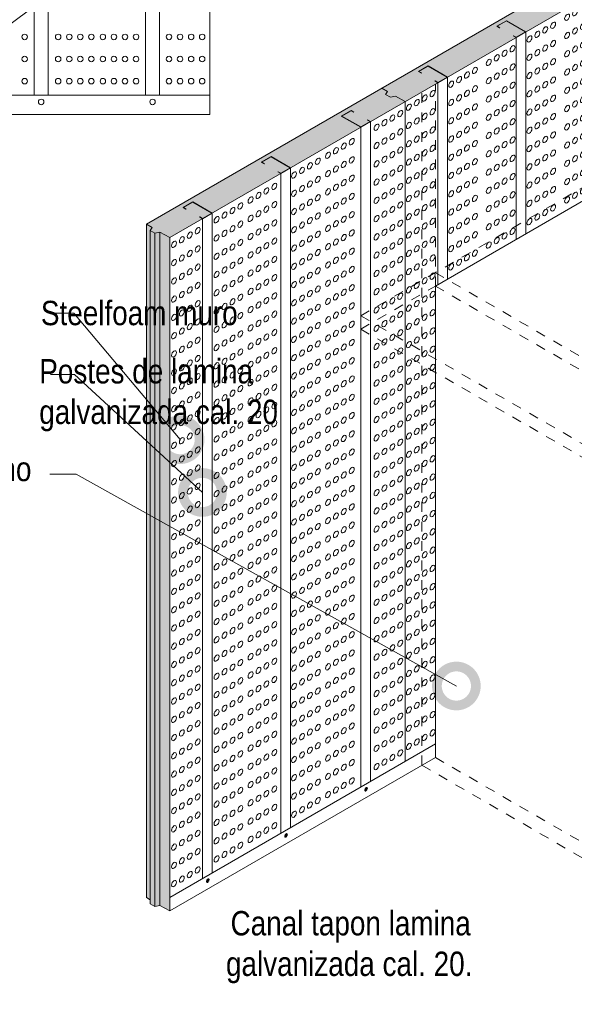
# Model space of a CAD drawing. Header units: millimetres. Extents: x 660.7 to 690.7, y 81.2 to 116.7.
# Tile 3 of 6: x 673.4 to 679.1, y 89.2 to 99.3. Entities that reach past the tile are written whole.
import ezdxf

# ---------------------------------------------------------------- set-up
doc = ezdxf.new("R2010")
doc.units = ezdxf.units.MM
doc.header["$LTSCALE"] = 0.025
doc.linetypes.add('DASHED2', pattern=[9.525, 6.35, -3.175])
doc.linetypes.add('HIDDEN', pattern=[0.375, 0.25, -0.125])
doc.layers.get('0').update_dxf_attribs({"lineweight": 5})
for name, color, linetype, lineweight in [('00-ACERO', 4, 'Continuous', 15), ('hatch', 252, 'Continuous', 0), ('LAMINA ACCESORIOS', 1, 'Continuous', 20), ('PIJAS', 3, 'Continuous', 0), ('Poliestireno', 253, 'Continuous', 13), ('TEXTO', 7, 'DASHED2', 0)]:
    doc.layers.add(name, color=color, linetype=linetype, lineweight=lineweight)
doc.styles.add('Erika', font='techl___.ttf', dxfattribs={"height": 0.25})
doc.dimstyles.new('Erika', dxfattribs={"dimtxt": 0.25, "dimasz": 0.8, "dimexe": 0.5, "dimexo": 0.5, "dimgap": 0, "dimtad": 0, "dimlfac": 0.1, "dimzin": 1, "dimdsep": 46, "dimtxsty": 'Erika', "dimblk": 'DOTSMALL', "dimcen": 2.5, "dimse1": 1, "dimse2": 1, "dimclrd": 252, "dimclre": 252, "dimclrt": 256, "dimadec": 0, "dimazin": 0, "dimtfac": 1, "dimtmove": 0, "dimatfit": 3, "dimldrblk": 'DOTSMALL', "dimfxl": 0, "dimlwd": 0, "dimlwe": 0, "dimarcsym": 0})
pattern_1 = [(0, (15.96236, -53.870676), (0.0714375, 0.0412444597), [0.047625, -0.09525]), (120, (15.96236, -53.870676), (-0.0714374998, 0.04124446), [0.047625, -0.09525]), (60, (15.96236, -53.870676), (2e-10, 0.0824889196), [-0.09525, 0.047625])]

# ---------------------------------------------------------------- blocks, each defined once
blk = doc.blocks.new('pij')
at = {"layer": 'PIJAS', "lineweight": 0}
for p, q in [((762.444, 94.483), (762.44, 94.486)), ((762.445, 94.475), (762.441, 94.478)), ((762.451, 94.495), (762.446, 94.497)), ((762.454, 94.5), (762.458, 94.498))]:
    blk.add_line(p, q, dxfattribs=at)
for centre, radius, start, end in [((762.449, 94.483), 0.01, 163.4425, 211.3049), ((762.459, 94.482), 0.0203, 131.3979, 168.6021), ((762.434, 94.487), 0.0193, 296.3011, 316.5575), ((762.431, 94.499), 0.0203, 311.3979, 348.6021), ((762.435, 94.478), 0.01, 343.4425, 31.3049), ((762.445, 94.485), 0.01, 268.6951, 316.5575), ((762.453, 94.49), 0.01, 88.6951, 136.5575), ((762.422, 94.503), 0.0389, 311.3979, 318.8318), ((762.451, 94.505), 0.01, 268.6951, 316.5575), ((762.439, 94.494), 0.0203, 311.3979, 348.6021), ((762.449, 94.493), 0.01, 343.4425, 31.3049)]:
    blk.add_arc(centre, radius, start, end, dxfattribs=at)
at = {"layer": 'PIJAS', "lineweight": 0, "extrusion": (0, 0, -1)}
for centre, major_axis, start_param, end_param in [((762.446, 94.49), (-0.0108, -0.0186), 6.167322, 9.561014), ((762.448, 94.488), (-0.0108, -0.0186), 5.759587, 10.581991), ((762.452, 94.486), (-0.0056, -0.00971), 5.759587, 9.948377)]:
    blk.add_ellipse(centre, major_axis=major_axis, ratio=0.440998, start_param=start_param, end_param=end_param, dxfattribs=at)
blk = doc.blocks.new('_DotSmall')
at = {"color": 0, "linetype": 'ByBlock', "const_width": 0.5}
blk.add_lwpolyline([(-0.0625, 0, 1), (0.0625, 0, 1)], format="xyb", close=True, dxfattribs=at)
blk = doc.blocks.new('00')
at = {"layer": 'hatch', "linetype": 'ByBlock', "lineweight": 0}
for centre in [(679.976, 152.4279), (680.2628, 152.4279), (680.3575, 152.4279), (680.4521, 152.4279), (680.5468, 152.4279), (680.6456, 152.4279), (680.7403, 152.4279), (680.8349, 152.4279), (680.9295, 152.4279), (681.2116, 152.4279), (681.3062, 152.4279), (681.4009, 152.4279), (681.4955, 152.4279), (679.976, 152.2386), (680.2628, 152.2386), (680.3575, 152.2386), (680.4521, 152.2386), (680.5468, 152.2386), (680.6456, 152.2386), (680.7403, 152.2386), (680.8349, 152.2386), (680.9295, 152.2386), (681.2116, 152.2386), (681.3062, 152.2386), (681.4009, 152.2386), (681.4955, 152.2386), (679.976, 152.0493), (680.2628, 152.0493), (680.3575, 152.0493), (680.4521, 152.0493), (680.5468, 152.0493), (680.6456, 152.0493), (680.7403, 152.0493), (680.8349, 152.0493), (680.9295, 152.0493), (681.2116, 152.0493), (681.3062, 152.0493), (681.4009, 152.0493), (681.4955, 152.0493)]:
    blk.add_circle(centre, 0.0237, dxfattribs=at)
blk = doc.blocks.new('t2')
at = {"layer": 'hatch', "color": 251, "linetype": 'ByBlock', "lineweight": 0, "extrusion": (0, 0, -1)}
for centre in [(645.818, 66.098), (645.902, 66.146), (645.649, 66), (645.733, 66.049), (645.818, 65.902), (645.902, 65.951), (645.649, 65.805), (645.733, 65.853), (645.818, 65.707), (645.902, 65.756), (645.649, 65.609), (645.733, 65.658), (645.902, 65.56), (645.733, 65.463), (645.818, 65.512), (645.649, 65.414), (645.902, 65.365), (645.733, 65.267), (645.818, 65.316), (645.649, 65.219), (645.902, 65.17), (645.733, 65.072), (645.818, 65.121), (645.649, 65.023), (645.818, 64.926), (645.902, 64.974), (645.649, 64.828), (645.733, 64.877), (645.818, 64.73), (645.902, 64.779), (645.649, 64.633), (645.733, 64.681), (645.818, 64.535), (645.902, 64.584), (645.649, 64.437), (645.733, 64.486), (645.818, 64.34), (645.902, 64.388), (645.649, 64.242), (645.733, 64.291), (645.902, 64.193), (645.733, 64.095), (645.818, 64.144), (645.649, 64.047), (645.902, 63.998), (645.733, 63.9), (645.818, 63.949), (645.649, 63.851), (645.902, 63.802), (645.733, 63.705), (645.818, 63.754), (645.649, 63.656), (645.818, 63.558), (645.902, 63.607), (645.649, 63.461), (645.733, 63.51), (645.818, 63.363), (645.902, 63.412), (645.649, 63.265), (645.733, 63.314), (645.818, 63.168), (645.902, 63.217), (645.649, 63.07), (645.733, 63.119), (645.818, 62.972), (645.902, 63.021), (645.649, 62.875), (645.733, 62.924), (645.902, 62.826), (645.733, 62.728), (645.818, 62.777), (645.649, 62.679), (645.902, 62.631), (645.733, 62.533), (645.818, 62.582), (645.649, 62.484), (645.902, 62.435), (645.733, 62.338), (645.818, 62.386), (645.649, 62.289), (645.818, 62.191), (645.902, 62.24), (645.649, 62.093), (645.733, 62.142), (645.818, 61.996), (645.902, 62.045), (645.649, 61.898), (645.733, 61.947), (645.818, 61.8), (645.902, 61.849), (645.649, 61.703), (645.733, 61.752), (645.733, 61.556), (645.818, 61.605), (645.902, 61.654), (645.649, 61.507), (645.902, 61.459), (645.733, 61.361), (645.818, 61.41), (645.649, 61.312), (645.902, 61.263), (645.733, 61.166), (645.818, 61.214), (645.649, 61.117), (645.902, 61.068), (645.733, 60.97), (645.818, 61.019), (645.649, 60.921), (645.818, 60.824), (645.902, 60.873), (645.649, 60.726), (645.733, 60.775), (645.818, 60.628), (645.902, 60.677), (645.649, 60.531), (645.733, 60.58), (645.818, 60.433), (645.902, 60.482), (645.649, 60.335), (645.733, 60.384), (645.733, 60.189), (645.818, 60.238), (645.902, 60.287), (645.649, 60.14), (645.902, 60.091), (645.733, 59.994), (645.818, 60.042), (645.649, 59.945), (645.902, 59.896), (645.733, 59.798), (645.818, 59.847), (645.649, 59.75), (645.902, 59.701), (645.733, 59.603), (645.818, 59.652), (645.649, 59.554), (645.818, 59.457), (645.902, 59.505), (645.649, 59.359), (645.733, 59.408), (645.818, 59.261), (645.902, 59.31), (645.649, 59.164), (645.733, 59.212)]:
    blk.add_ellipse(centre, major_axis=(-0.0187, -0.0324), ratio=0.57735, dxfattribs=at)
blk = doc.blocks.new('texp2')
at = {"layer": 'hatch', "color": 251, "linetype": 'ByBlock', "lineweight": 0, "extrusion": (0, 0, -1)}
for centre in [(607.275, 80.616), (607.36, 80.665), (607.444, 80.714), (607.191, 80.567), (607.444, 80.519), (606.964, 80.437), (607.275, 80.421), (607.36, 80.47), (606.795, 80.339), (606.88, 80.388), (607.191, 80.372), (607.444, 80.323), (606.561, 80.204), (606.711, 80.29), (606.88, 80.193), (606.964, 80.242), (607.275, 80.226), (607.36, 80.274), (606.392, 80.107), (606.477, 80.155), (606.711, 80.095), (606.795, 80.144), (607.191, 80.177), (607.444, 80.128), (606.308, 80.058), (606.561, 80.009), (606.88, 79.997), (606.964, 80.046), (607.191, 79.981), (607.275, 80.03), (607.36, 80.079), (606.042, 79.905), (606.127, 79.953), (606.392, 79.911), (606.477, 79.96), (606.711, 79.9), (606.795, 79.949), (607.36, 79.884), (607.444, 79.933), (605.873, 79.807), (605.958, 79.856), (606.308, 79.862), (606.561, 79.814), (606.88, 79.802), (606.964, 79.851), (607.191, 79.786), (607.275, 79.835), (605.639, 79.672), (605.724, 79.721), (606.042, 79.709), (606.127, 79.758), (606.308, 79.667), (606.392, 79.716), (606.477, 79.765), (606.711, 79.704), (606.795, 79.753), (607.36, 79.688), (607.444, 79.737), (605.47, 79.574), (605.555, 79.623), (605.873, 79.612), (605.958, 79.66), (606.127, 79.563), (606.477, 79.569), (606.561, 79.618), (606.88, 79.607), (606.964, 79.656), (607.191, 79.591), (607.275, 79.64), (605.639, 79.476), (605.724, 79.525), (605.958, 79.465), (606.042, 79.514), (606.308, 79.472), (606.392, 79.521), (606.711, 79.509), (606.795, 79.558), (606.964, 79.46), (607.36, 79.493), (607.444, 79.542), (605.47, 79.379), (605.555, 79.428), (605.873, 79.416), (606.127, 79.367), (606.477, 79.374), (606.561, 79.423), (606.795, 79.363), (606.88, 79.411), (607.191, 79.396), (607.275, 79.444), (605.639, 79.281), (605.724, 79.33), (605.958, 79.27), (606.042, 79.319), (606.308, 79.276), (606.392, 79.325), (606.711, 79.314), (606.964, 79.265), (607.275, 79.249), (607.36, 79.298), (607.444, 79.347), (605.47, 79.183), (605.555, 79.232), (605.873, 79.221), (606.127, 79.172), (606.477, 79.179), (606.561, 79.228), (606.795, 79.167), (606.88, 79.216), (607.191, 79.2), (607.444, 79.151), (605.555, 79.037), (605.639, 79.086), (605.724, 79.135), (605.958, 79.074), (606.042, 79.123), (606.308, 79.081), (606.392, 79.13), (606.711, 79.118), (606.964, 79.07), (607.275, 79.054), (607.36, 79.103), (605.47, 78.988), (605.724, 78.939), (605.873, 79.026), (606.042, 78.928), (606.127, 78.977), (606.392, 78.935), (606.477, 78.983), (606.561, 79.032), (606.795, 78.972), (606.88, 79.021), (607.191, 79.005), (607.444, 78.956), (605.555, 78.842), (605.639, 78.891), (605.873, 78.83), (605.958, 78.879), (606.308, 78.886), (606.561, 78.837), (606.711, 78.923), (606.88, 78.826), (606.964, 78.874), (607.275, 78.858), (607.36, 78.907), (605.47, 78.793), (605.724, 78.744), (606.042, 78.733), (606.127, 78.781), (606.392, 78.739), (606.477, 78.788), (606.711, 78.728), (606.795, 78.777), (607.191, 78.81), (607.444, 78.761), (605.555, 78.646), (605.639, 78.695), (605.873, 78.635), (605.958, 78.684), (606.308, 78.69), (606.561, 78.642), (606.88, 78.63), (606.964, 78.679), (607.191, 78.614), (607.275, 78.663), (607.36, 78.712), (605.47, 78.598), (605.724, 78.549), (606.042, 78.537), (606.127, 78.586), (606.392, 78.544), (606.477, 78.593), (606.711, 78.533), (606.795, 78.581), (607.36, 78.517), (607.444, 78.565), (605.47, 78.402), (605.555, 78.451), (605.639, 78.5), (605.873, 78.44), (605.958, 78.488), (606.308, 78.495), (606.561, 78.446), (606.88, 78.435), (606.964, 78.484), (607.275, 78.468), (605.639, 78.305), (605.724, 78.353), (606.042, 78.342), (606.127, 78.391), (606.308, 78.3), (606.392, 78.349), (606.477, 78.397), (606.711, 78.337), (606.795, 78.386), (607.36, 78.321), (607.444, 78.37), (605.47, 78.207), (605.555, 78.256), (605.873, 78.244), (605.958, 78.293), (606.127, 78.195), (606.477, 78.202), (606.561, 78.251), (607.275, 78.272), (605.639, 78.109), (605.724, 78.158), (605.958, 78.098), (606.042, 78.147), (606.308, 78.104), (606.392, 78.153), (607.36, 78.126), (607.444, 78.175), (605.47, 78.012), (605.555, 78.06), (605.873, 78.049), (606.127, 78), (607.275, 78.077), (605.639, 77.914), (605.724, 77.963), (605.958, 77.902), (606.042, 77.951), (607.275, 77.882), (607.36, 77.931), (607.444, 77.979), (605.47, 77.816), (605.555, 77.865), (605.873, 77.854), (607.444, 77.784), (605.555, 77.67), (605.639, 77.719), (605.724, 77.767), (607.275, 77.686), (607.36, 77.735), (605.47, 77.621), (607.444, 77.589), (607.275, 77.491), (607.36, 77.54), (607.444, 77.393), (607.275, 77.296), (607.36, 77.345), (607.36, 77.149), (607.444, 77.198), (607.275, 77.1), (607.36, 76.954), (607.444, 77.003), (607.275, 76.905), (607.36, 76.759), (607.444, 76.807), (607.275, 76.71), (607.444, 76.612), (607.275, 76.514), (607.36, 76.563), (607.444, 76.417), (607.275, 76.319), (607.36, 76.368), (607.444, 76.221), (607.275, 76.124), (607.36, 76.173), (607.444, 76.026), (607.275, 75.928), (607.36, 75.977), (607.36, 75.782), (607.444, 75.831), (607.275, 75.733), (607.36, 75.587), (607.444, 75.636), (607.275, 75.538), (607.36, 75.391), (607.444, 75.44), (607.275, 75.343), (607.444, 75.245), (607.275, 75.147), (607.36, 75.196), (607.444, 75.05), (607.275, 74.952), (607.36, 75.001), (607.444, 74.854), (607.275, 74.757), (607.36, 74.805), (607.444, 74.659), (607.275, 74.561), (607.36, 74.61), (607.36, 74.415), (607.444, 74.464), (607.275, 74.366), (607.36, 74.219), (607.444, 74.268), (607.275, 74.171), (607.36, 74.024), (607.444, 74.073), (607.275, 73.975), (607.444, 73.878), (607.275, 73.78), (607.36, 73.829)]:
    blk.add_ellipse(centre, major_axis=(-0.0187, -0.0324), ratio=0.57735, dxfattribs=at)
for centre in [(607.191, 78.419), (607.191, 78.224), (607.191, 78.028), (607.191, 77.833), (607.191, 77.638), (607.191, 77.442), (607.191, 77.247), (607.191, 77.052), (607.191, 76.856), (607.191, 76.661), (607.191, 76.466), (607.191, 76.27), (607.191, 76.075), (607.191, 75.88), (607.191, 75.684), (607.191, 75.489), (607.191, 75.294), (607.191, 75.098), (607.191, 74.903), (607.191, 74.708), (607.191, 74.512), (607.191, 74.317), (607.191, 74.122), (607.191, 73.926), (607.191, 73.731)]:
    blk.add_ellipse(centre, major_axis=(-0.0187, -0.0324), ratio=0.57735, start_param=1.556764, end_param=6.297218, dxfattribs=at)
at = {"layer": 'hatch', "linetype": 'ByBlock', "lineweight": 0}
blk.add_blockref('t2', (-40.631, 13.328), dxfattribs=at)

msp = doc.modelspace()

# ---------------------------------------------------------------- hatches: boundary and pattern name
at = {"layer": 'hatch', "linetype": 'ByBlock'}
h = msp.add_hatch(dxfattribs=at)
h.set_pattern_fill('HONEY', color=256, scale=0.015)
h.set_pattern_definition(pattern_1)
h.paths.add_polyline_path([(678.493, 99.096), (678.463, 99.113), (678.465, 99.114), (678.493, 99.098), (678.588, 99.153), (678.393, 99.266), (678.298, 99.211), (678.326, 99.195), (678.323, 99.193), (678.293, 99.211), (678.393, 99.268), (678.593, 99.153), (679.315, 99.57), (679.116, 99.686), (679.216, 99.743), (679.245, 99.726), (679.243, 99.725), (679.216, 99.74), (679.12, 99.686), (679.315, 99.573), (679.41, 99.628), (679.383, 99.644), (679.385, 99.645), (679.415, 99.628), (679.77, 99.833), (679.67, 99.891), (679.62, 99.878), (679.57, 99.907), (679.591, 99.937), (679.531, 99.971), (677.112, 98.575), (677.172, 98.54), (677.151, 98.511), (677.201, 98.482), (677.252, 98.494), (677.352, 98.437), (677.689, 98.631), (677.659, 98.649), (677.661, 98.65), (677.689, 98.634), (677.784, 98.689), (677.589, 98.801), (677.494, 98.746), (677.522, 98.731), (677.519, 98.729), (677.489, 98.746), (677.589, 98.804), (677.789, 98.689)])
h.paths.add_polyline_path([(680.911, 100.492), (680.881, 100.509), (680.884, 100.51), (680.911, 100.494), (681.006, 100.549), (680.811, 100.662), (680.716, 100.607), (680.744, 100.591), (680.742, 100.59), (680.712, 100.607), (680.811, 100.665), (681.011, 100.549), (681.734, 100.967), (681.534, 101.082), (681.634, 101.139), (681.664, 101.122), (681.662, 101.121), (681.634, 101.137), (681.539, 101.082), (681.734, 100.969), (681.829, 101.024), (681.801, 101.04), (681.803, 101.041), (681.833, 101.024), (682.189, 101.229), (682.089, 101.287), (682.038, 101.275), (681.988, 101.304), (682.009, 101.333), (681.949, 101.367), (679.531, 99.971), (679.591, 99.937), (679.57, 99.907), (679.62, 99.878), (679.67, 99.891), (679.77, 99.833), (680.107, 100.027), (680.077, 100.045), (680.08, 100.046), (680.107, 100.03), (680.202, 100.085), (680.007, 100.198), (679.912, 100.143), (679.94, 100.127), (679.938, 100.125), (679.908, 100.143), (680.007, 100.2), (680.207, 100.085)])
h.paths.add_polyline_path([(676.897, 98.174), (676.697, 98.289), (676.797, 98.347), (676.827, 98.33), (676.825, 98.328), (676.797, 98.344), (676.702, 98.289), (676.897, 98.177), (676.992, 98.232), (676.965, 98.248), (676.967, 98.249), (676.997, 98.232), (677.352, 98.437), (677.252, 98.494), (677.201, 98.482), (677.151, 98.511), (677.172, 98.54), (677.112, 98.575), (674.694, 97.179), (674.754, 97.144), (674.733, 97.115), (674.783, 97.086), (674.834, 97.098), (674.934, 97.041), (675.27, 97.235), (675.241, 97.252), (675.243, 97.254), (675.27, 97.238), (675.366, 97.293), (675.171, 97.405), (675.076, 97.35), (675.103, 97.334), (675.101, 97.333), (675.071, 97.35), (675.171, 97.408), (675.37, 97.293), (676.075, 97.699), (676.045, 97.717), (676.047, 97.718), (676.075, 97.702), (676.17, 97.757), (675.975, 97.869), (675.88, 97.815), (675.907, 97.799), (675.905, 97.797), (675.875, 97.815), (675.975, 97.872), (676.174, 97.757)])
h = msp.add_hatch(dxfattribs=at)
h.set_pattern_fill('HONEY', color=256, scale=0.015)
h.set_pattern_definition(pattern_1)
h.paths.add_polyline_path([(674.934, 97.041), (674.834, 97.098), (674.834, 90.186), (674.934, 90.129), (674.934, 90.267)])
h.paths.add_polyline_path([(674.834, 97.098), (674.783, 97.086), (674.783, 90.174), (674.834, 90.186)])
h.paths.add_polyline_path([(674.783, 97.086), (674.733, 97.115), (674.733, 90.203), (674.783, 90.174)])
h.paths.add_polyline_path([(674.733, 97.115), (674.754, 97.144), (674.694, 97.179), (674.694, 90.267), (674.733, 90.244)])

# ---------------------------------------------------------------- linework, layer by layer
at = {"layer": '00-ACERO', "linetype": 'ByBlock'}
for p, q in [((673.543, 98.505), (673.543, 106.058)), ((673.685, 98.505), (673.685, 106.058)), ((674.687, 98.505), (674.687, 106.058)), ((674.829, 98.505), (674.829, 106.058)), ((678.493, 99.096), (678.493, 97.022)), ((678.593, 99.153), (678.593, 97.08)), ((677.789, 98.689), (677.789, 96.615)), ((677.689, 98.631), (677.689, 96.558)), ((676.897, 98.174), (676.897, 91.4)), ((676.997, 98.232), (676.997, 91.458)), ((676.174, 97.757), (676.174, 90.983)), ((676.075, 97.699), (676.075, 90.926)), ((675.37, 97.293), (675.37, 90.519)), ((675.27, 97.235), (675.27, 90.461))]:
    msp.add_line(p, q, dxfattribs=at)
at = {"layer": '00-ACERO', "linetype": 'ByBlock', "lineweight": 0}
for points in [[(678.463, 99.113), (678.493, 99.096), (678.593, 99.153), (678.393, 99.268), (678.293, 99.211), (678.323, 99.193), (678.326, 99.195), (678.298, 99.211), (678.393, 99.266), (678.588, 99.153), (678.493, 99.098), (678.465, 99.114)], [(677.659, 98.649), (677.689, 98.631), (677.789, 98.689), (677.589, 98.804), (677.489, 98.746), (677.519, 98.729), (677.522, 98.731), (677.494, 98.746), (677.589, 98.801), (677.784, 98.689), (677.689, 98.634), (677.661, 98.65)], [(676.827, 98.33), (676.797, 98.347), (676.697, 98.289), (676.897, 98.174), (676.997, 98.232), (676.967, 98.249), (676.965, 98.248), (676.992, 98.232), (676.897, 98.177), (676.702, 98.289), (676.797, 98.344), (676.825, 98.328)], [(676.045, 97.717), (676.075, 97.699), (676.174, 97.757), (675.975, 97.872), (675.875, 97.815), (675.905, 97.797), (675.907, 97.799), (675.88, 97.815), (675.975, 97.869), (676.17, 97.757), (676.075, 97.702), (676.047, 97.718)], [(675.241, 97.252), (675.27, 97.235), (675.37, 97.293), (675.171, 97.408), (675.071, 97.35), (675.101, 97.333), (675.103, 97.334), (675.076, 97.35), (675.171, 97.405), (675.366, 97.293), (675.27, 97.238), (675.243, 97.254)]]:
    msp.add_lwpolyline(points, close=True, dxfattribs=at)
at = {"layer": 'hatch', "linetype": 'HIDDEN', "lineweight": 0, "ltscale": 10}
for p, q in [((677.663, 96.543), (677.663, 98.616)), ((677.525, 91.625), (677.525, 98.537)), ((676.897, 96.239), (680.207, 98.15)), ((677.663, 96.681), (682.662, 93.795)), ((676.897, 96.101), (677.663, 96.543)), ((677.663, 96.543), (682.543, 93.726)), ((676.897, 96.239), (681.896, 93.352)), ((676.897, 96.101), (681.896, 93.214)), ((677.663, 91.704), (682.524, 88.898)), ((677.525, 91.625), (682.524, 88.738))]:
    msp.add_line(p, q, dxfattribs=at)
at = {"layer": 'hatch', "color": 251, "linetype": 'ByBlock', "lineweight": 0, "extrusion": (0, 0, -1)}
for centre in [(676.804, 98.026), (676.641, 97.933), (676.722, 97.98), (676.455, 97.825), (676.56, 97.886), (676.804, 97.839), (676.293, 97.731), (676.374, 97.778), (676.641, 97.745), (676.722, 97.792), (676.211, 97.684), (676.455, 97.638), (676.56, 97.698), (676.722, 97.605), (676.804, 97.651), (675.927, 97.521), (676.009, 97.567), (676.293, 97.544), (676.374, 97.591), (676.56, 97.511), (676.641, 97.558), (675.765, 97.427), (675.846, 97.474), (676.211, 97.497), (676.374, 97.403), (676.455, 97.45), (676.722, 97.417), (676.804, 97.464), (675.579, 97.319), (675.66, 97.366), (675.927, 97.333), (676.009, 97.38), (676.211, 97.309), (676.293, 97.356), (676.56, 97.323), (676.641, 97.37), (675.416, 97.225), (675.497, 97.272), (675.765, 97.239), (675.846, 97.286), (676.374, 97.216), (676.455, 97.263), (676.722, 97.23), (676.804, 97.276), (675.579, 97.132), (675.66, 97.179), (675.846, 97.099), (675.927, 97.146), (676.009, 97.192), (676.211, 97.122), (676.293, 97.169), (676.56, 97.136), (676.641, 97.183), (675.416, 97.038), (675.497, 97.085), (675.765, 97.052), (676.009, 97.005), (676.374, 97.028), (676.455, 97.075), (676.722, 97.042), (676.804, 97.089), (675.497, 96.897), (675.579, 96.944), (675.66, 96.991), (675.846, 96.911), (675.927, 96.958), (676.211, 96.934), (676.293, 96.981), (676.56, 96.948), (676.641, 96.995), (676.804, 96.901), (675.416, 96.85), (675.66, 96.804), (675.765, 96.864), (676.009, 96.817), (676.374, 96.841), (676.455, 96.888), (676.641, 96.808), (676.722, 96.854), (675.497, 96.71), (675.579, 96.757), (675.846, 96.724), (675.927, 96.77), (676.211, 96.747), (676.293, 96.794), (676.455, 96.7), (676.56, 96.761), (676.804, 96.714), (675.416, 96.663), (675.66, 96.616), (675.765, 96.677), (676.009, 96.63), (676.293, 96.606), (676.374, 96.653), (676.641, 96.62), (676.722, 96.667), (675.497, 96.522), (675.579, 96.569), (675.846, 96.536), (675.927, 96.583), (676.211, 96.559), (676.455, 96.513), (676.56, 96.573), (676.804, 96.526), (675.416, 96.475), (675.66, 96.429), (675.765, 96.489), (675.927, 96.395), (676.009, 96.442), (676.293, 96.419), (676.374, 96.466), (676.641, 96.433), (676.722, 96.479), (675.497, 96.335), (675.579, 96.382), (675.765, 96.302), (675.846, 96.349), (676.211, 96.372), (676.455, 96.325), (676.56, 96.386), (676.722, 96.292), (676.804, 96.339), (675.416, 96.288), (675.579, 96.194), (675.66, 96.241), (675.927, 96.208), (676.009, 96.255), (676.293, 96.231), (676.374, 96.278), (676.56, 96.198), (676.641, 96.245), (675.416, 96.1), (675.497, 96.147), (675.765, 96.114), (675.846, 96.161), (676.211, 96.184), (676.374, 96.091), (676.455, 96.138), (676.722, 96.104), (676.804, 96.151), (675.579, 96.007), (675.66, 96.053), (675.927, 96.02), (676.009, 96.067), (676.211, 95.997), (676.293, 96.044), (676.56, 96.011), (676.641, 96.058), (675.416, 95.913), (675.497, 95.96), (675.765, 95.927), (675.846, 95.974), (676.374, 95.903), (676.455, 95.95), (676.722, 95.917), (676.804, 95.964), (675.579, 95.819), (675.66, 95.866), (675.846, 95.786), (675.927, 95.833), (676.009, 95.88), (676.211, 95.809), (676.293, 95.856), (676.56, 95.823), (676.641, 95.87), (675.416, 95.725), (675.497, 95.772), (675.765, 95.739), (676.009, 95.692), (676.374, 95.716), (676.455, 95.762), (676.641, 95.683), (676.722, 95.729), (676.804, 95.776), (675.497, 95.585), (675.579, 95.632), (675.66, 95.678), (675.846, 95.599), (675.927, 95.645), (676.211, 95.622), (676.293, 95.669), (676.56, 95.636), (676.804, 95.589), (675.416, 95.538), (675.66, 95.491), (675.765, 95.552), (676.009, 95.505), (676.293, 95.481), (676.374, 95.528), (676.455, 95.575), (676.641, 95.495), (676.722, 95.542), (675.497, 95.397), (675.579, 95.444), (675.846, 95.411), (675.927, 95.458), (676.211, 95.434), (676.455, 95.387), (676.56, 95.448), (676.804, 95.401), (675.416, 95.35), (675.66, 95.303), (675.765, 95.364), (676.009, 95.317), (676.293, 95.294), (676.374, 95.341), (676.641, 95.308), (676.722, 95.354), (675.497, 95.21), (675.579, 95.257), (675.846, 95.224), (675.927, 95.27), (676.211, 95.247), (676.455, 95.2), (676.56, 95.261), (676.804, 95.214), (675.416, 95.163), (675.66, 95.116), (675.765, 95.177), (675.927, 95.083), (676.009, 95.13), (676.293, 95.106), (676.374, 95.153), (676.641, 95.12), (676.722, 95.167), (675.416, 94.975), (675.497, 95.022), (675.579, 95.069), (675.765, 94.989), (675.846, 95.036), (676.211, 95.059), (676.455, 95.012), (676.56, 95.073), (676.722, 94.979), (676.804, 95.026), (675.579, 94.882), (675.66, 94.928), (675.927, 94.895), (676.009, 94.942), (676.293, 94.919), (676.374, 94.966), (676.56, 94.886), (676.641, 94.933), (675.416, 94.788), (675.497, 94.835), (675.765, 94.802), (675.846, 94.848), (676.211, 94.872), (676.374, 94.778), (676.455, 94.825), (676.722, 94.792), (676.804, 94.839), (675.579, 94.694), (675.66, 94.741), (675.927, 94.708), (676.009, 94.755), (676.211, 94.684), (676.293, 94.731), (676.56, 94.698), (676.641, 94.745), (675.416, 94.6), (675.497, 94.647), (675.765, 94.614), (675.846, 94.661), (676.374, 94.591), (676.455, 94.637), (676.722, 94.604), (676.804, 94.651), (675.579, 94.507), (675.66, 94.553), (675.846, 94.473), (675.927, 94.52), (676.009, 94.567), (676.211, 94.497), (676.293, 94.544), (676.56, 94.511), (676.641, 94.557), (675.416, 94.413), (675.497, 94.46), (675.765, 94.427), (676.009, 94.38), (676.374, 94.403), (676.455, 94.45), (676.641, 94.37), (676.722, 94.417), (676.804, 94.464), (675.497, 94.272), (675.579, 94.319), (675.66, 94.366), (675.846, 94.286), (675.927, 94.333), (676.211, 94.309), (676.293, 94.356), (676.56, 94.323), (676.804, 94.276), (675.416, 94.225), (675.66, 94.178), (675.765, 94.239), (676.009, 94.192), (676.293, 94.169), (676.374, 94.216), (676.455, 94.262), (676.641, 94.182), (676.722, 94.229), (675.497, 94.085), (675.579, 94.132), (675.846, 94.098), (675.927, 94.145), (676.211, 94.122), (676.455, 94.075), (676.56, 94.136), (676.804, 94.089), (675.416, 94.038), (675.66, 93.991), (675.765, 94.052), (676.009, 94.005), (676.293, 93.981), (676.374, 94.028), (676.641, 93.995), (676.722, 94.042), (675.497, 93.897), (675.579, 93.944), (675.765, 93.864), (675.846, 93.911), (675.927, 93.958), (676.211, 93.934), (676.455, 93.887), (676.56, 93.948), (676.804, 93.901), (675.416, 93.85), (675.66, 93.803), (675.927, 93.77), (676.009, 93.817), (676.293, 93.794), (676.374, 93.84), (676.641, 93.807), (676.722, 93.854), (675.416, 93.663), (675.497, 93.71), (675.579, 93.756), (675.765, 93.677), (675.846, 93.723), (676.211, 93.747), (676.455, 93.7), (676.56, 93.761), (676.722, 93.667), (676.804, 93.714), (675.579, 93.569), (675.66, 93.616), (675.927, 93.583), (676.009, 93.63), (676.293, 93.606), (676.374, 93.653), (676.56, 93.573), (676.641, 93.62), (675.416, 93.475), (675.497, 93.522), (675.765, 93.489), (675.846, 93.536), (676.211, 93.559), (676.374, 93.465), (676.455, 93.512), (676.722, 93.479), (676.804, 93.526), (675.579, 93.381), (675.66, 93.428), (675.927, 93.395), (676.009, 93.442), (676.211, 93.372), (676.293, 93.419), (676.56, 93.386), (676.641, 93.432), (675.416, 93.288), (675.497, 93.335), (675.765, 93.302), (675.846, 93.348), (676.374, 93.278), (676.455, 93.325), (676.722, 93.292), (676.804, 93.339), (675.579, 93.194), (675.66, 93.241), (675.846, 93.161), (675.927, 93.208), (676.009, 93.255), (676.211, 93.184), (676.293, 93.231), (676.56, 93.198), (676.641, 93.245), (675.416, 93.1), (675.497, 93.147), (675.765, 93.114), (676.009, 93.067), (676.374, 93.09), (676.455, 93.137), (676.641, 93.057), (676.722, 93.104), (676.804, 93.151), (675.497, 92.96), (675.579, 93.006), (675.66, 93.053), (675.846, 92.973), (675.927, 93.02), (676.211, 92.997), (676.293, 93.044), (676.56, 93.011), (676.804, 92.964), (675.416, 92.913), (675.66, 92.866), (675.765, 92.926), (676.009, 92.88), (676.293, 92.856), (676.374, 92.903), (676.455, 92.95), (676.641, 92.87), (676.722, 92.917), (675.497, 92.772), (675.579, 92.819), (675.846, 92.786), (675.927, 92.833), (676.211, 92.809), (676.455, 92.762), (676.56, 92.823), (676.804, 92.776), (675.416, 92.725), (675.66, 92.678), (675.765, 92.739), (676.009, 92.692), (676.293, 92.669), (676.374, 92.715), (676.641, 92.682), (676.722, 92.729), (675.497, 92.585), (675.579, 92.631), (675.765, 92.551), (675.846, 92.598), (675.927, 92.645), (676.211, 92.622), (676.455, 92.575), (676.56, 92.635), (676.804, 92.589), (675.416, 92.538), (675.66, 92.491), (675.927, 92.458), (676.009, 92.505), (676.293, 92.481), (676.374, 92.528), (676.56, 92.448), (676.641, 92.495), (676.722, 92.542), (675.416, 92.35), (675.497, 92.397), (675.579, 92.444), (675.765, 92.364), (675.846, 92.411), (676.211, 92.434), (676.455, 92.387), (676.722, 92.354), (676.804, 92.401), (675.579, 92.256), (675.66, 92.303), (675.927, 92.27), (676.009, 92.317), (676.211, 92.247), (676.293, 92.294), (676.374, 92.34), (676.56, 92.26), (676.641, 92.307), (675.416, 92.163), (675.497, 92.21), (675.765, 92.176), (675.846, 92.223), (676.374, 92.153), (676.455, 92.2), (676.722, 92.167), (676.804, 92.214), (675.579, 92.069), (675.66, 92.116), (675.927, 92.083), (676.009, 92.13), (676.211, 92.059), (676.293, 92.106), (676.56, 92.073), (676.641, 92.12), (675.416, 91.975), (675.497, 92.022), (675.765, 91.989), (675.846, 92.036), (676.374, 91.965), (676.455, 92.012), (676.722, 91.979), (676.804, 92.026), (675.579, 91.881), (675.66, 91.928), (675.846, 91.848), (675.927, 91.895), (676.009, 91.942), (676.211, 91.872), (676.293, 91.918), (676.56, 91.885), (676.641, 91.932), (675.416, 91.788), (675.497, 91.834), (675.66, 91.741), (675.765, 91.801), (676.009, 91.755), (676.374, 91.778), (676.455, 91.825), (676.641, 91.745), (676.722, 91.792), (676.804, 91.839), (675.497, 91.647), (675.579, 91.694), (675.846, 91.661), (675.927, 91.708), (676.211, 91.684), (676.293, 91.731), (676.56, 91.698), (676.804, 91.651), (675.416, 91.6), (675.66, 91.553), (675.765, 91.614), (676.009, 91.567), (676.293, 91.543), (676.374, 91.59), (676.455, 91.637), (676.641, 91.557), (676.722, 91.604), (675.497, 91.459), (675.579, 91.506), (675.846, 91.473), (675.927, 91.52), (676.211, 91.497), (676.455, 91.45), (676.56, 91.51), (676.804, 91.464), (675.416, 91.413), (675.66, 91.366), (675.765, 91.426), (676.009, 91.38), (676.293, 91.356), (676.374, 91.403), (676.641, 91.37), (676.722, 91.417), (675.497, 91.272), (675.579, 91.319), (675.765, 91.239), (675.846, 91.286), (675.927, 91.333), (676.211, 91.309), (676.455, 91.262), (676.56, 91.323), (675.416, 91.225), (675.66, 91.178), (675.927, 91.145), (676.009, 91.192), (676.293, 91.168), (676.374, 91.215), (675.416, 91.038), (675.497, 91.084), (675.579, 91.131), (675.765, 91.051), (675.846, 91.098), (676.211, 91.122), (675.579, 90.944), (675.66, 90.991), (675.927, 90.958), (676.009, 91.004), (675.416, 90.85), (675.497, 90.897), (675.765, 90.864), (675.846, 90.911), (675.579, 90.756), (675.66, 90.803), (675.416, 90.663), (675.497, 90.709)]:
    msp.add_ellipse(centre, major_axis=(-0.0179, -0.0311), ratio=0.57735, dxfattribs=at)
at = {"layer": 'LAMINA ACCESORIOS', "linetype": 'ByBlock'}
for p, q in [((675.346, 98.505), (672.081, 98.505)), ((675.346, 98.306), (665.692, 98.306)), ((677.663, 91.843), (674.934, 90.267)), ((677.663, 91.843), (677.663, 91.704)), ((674.934, 90.267), (674.934, 90.129))]:
    msp.add_line(p, q, dxfattribs=at)
at = {"layer": 'LAMINA ACCESORIOS', "linetype": 'ByBlock', "lineweight": 0}
for p, q in [((677.663, 91.704), (674.934, 90.129)), ((674.694, 90.497), (674.694, 90.267)), ((674.934, 90.267), (674.934, 90.129))]:
    msp.add_line(p, q, dxfattribs=at)
at = {"layer": 'PIJAS', "linetype": 'ByBlock'}
for centre in [(673.614, 98.434), (674.758, 98.434)]:
    msp.add_circle(centre, 0.0284, dxfattribs=at)
at = {"layer": 'Poliestireno', "linetype": 'ByBlock'}
for p, q in [((675.346, 98.306), (675.346, 106.058)), ((674.694, 97.179), (681.949, 101.367)), ((674.934, 97.041), (682.189, 101.229)), ((677.352, 98.437), (677.352, 91.663)), ((679.459, 97.58), (677.663, 96.543)), ((674.694, 97.179), (674.694, 90.405)), ((674.733, 97.115), (674.733, 90.203)), ((674.783, 97.086), (674.783, 90.174)), ((674.834, 97.098), (674.834, 90.186)), ((674.934, 97.041), (674.934, 90.267)), ((677.663, 91.843), (677.663, 96.543))]:
    msp.add_line(p, q, dxfattribs=at)
for points in [[(677.112, 98.575), (677.172, 98.54), (677.151, 98.511), (677.201, 98.482), (677.252, 98.494), (677.352, 98.437)], [(674.694, 97.179), (674.754, 97.144), (674.733, 97.115), (674.783, 97.086), (674.834, 97.098), (674.934, 97.041)], [(674.694, 90.267), (674.733, 90.244)], [(674.733, 90.203), (674.783, 90.174), (674.834, 90.186), (674.934, 90.129)]]:
    msp.add_lwpolyline(points, dxfattribs=at)

# ---------------------------------------------------------------- block references
at = {"layer": 'hatch', "linetype": 'ByBlock', "lineweight": 0}
for name, p, xscale, yscale, zscale in [('00', (-142.527, -83.812), 1.2, 1.2, 1.2), ('texp2', (96.574, 22.225), 0.96, 0.96, 0.96), ('t2', (57.236, 34.814), 0.96, 0.96, 0.96), ('t2', (55.155, 33.612), 0.96, 0.96, 0.96), ('pij', (-54.998, 0.669), 0.96, 0.96, 0.96), ('pij', (-55.82, 0.194), 0.96, 0.96, 0.96), ('pij', (-56.624, -0.27), 0.96, 0.96, 0.96)]:
    msp.add_blockref(name, p, dxfattribs=dict(at, xscale=xscale, yscale=yscale, zscale=zscale))

# ---------------------------------------------------------------- texts
at = {"layer": 'TEXTO', "linetype": 'ByBlock', "lineweight": 0, "char_height": 0.25, "attachment_point": 1, "style": 'Erika'}
for s, insert in [('{\\C30;Steelfoam }muro', (673.611, 96.392)), ('Postes de lamina \\Pgalvanizada cal. 20', (673.594, 95.794)), ('Vano', (672.845, 94.791))]:
    msp.add_mtext(s, dxfattribs=dict(at, insert=insert))
at = {"layer": 'TEXTO', "linetype": 'ByBlock', "lineweight": 0, "insert": (675.251, 90.128), "char_height": 0.25, "width": 4.38588, "attachment_point": 1, "style": 'Erika'}
msp.add_mtext('\\A1;{\\W3.87309; }Canal tapon lamina \\P{\\W3.2823; }galvanizada cal. 20.', dxfattribs=at)

# ---------------------------------------------------------------- leaders
at = {"layer": 'TEXTO', "linetype": 'ByBlock', "lineweight": 0}
for points in [[(672.211, 98.423), (676.667, 101.751), (677.467, 101.751)], [(675.27, 94.425), (673.957, 95.636), (673.708, 95.636)], [(677.879, 92.438), (673.973, 94.611), (673.703, 94.611)]]:
    msp.add_leader(points, dimstyle='Erika', override={"dimgap": 0, "dimtad": 0}, dxfattribs=at)
at = {"layer": 'TEXTO', "linetype": 'ByBlock', "lineweight": 0, "annotation_type": 0, "has_hookline": 1, "hookline_direction": 0, "text_width": 2.586}
msp.add_leader([(675.041, 94.967), (673.95, 96.267), (673.708, 96.267)], dimstyle='Erika', override={"dimgap": 0, "dimtad": 0}, dxfattribs=at)

doc.saveas('drawing.dxf')
